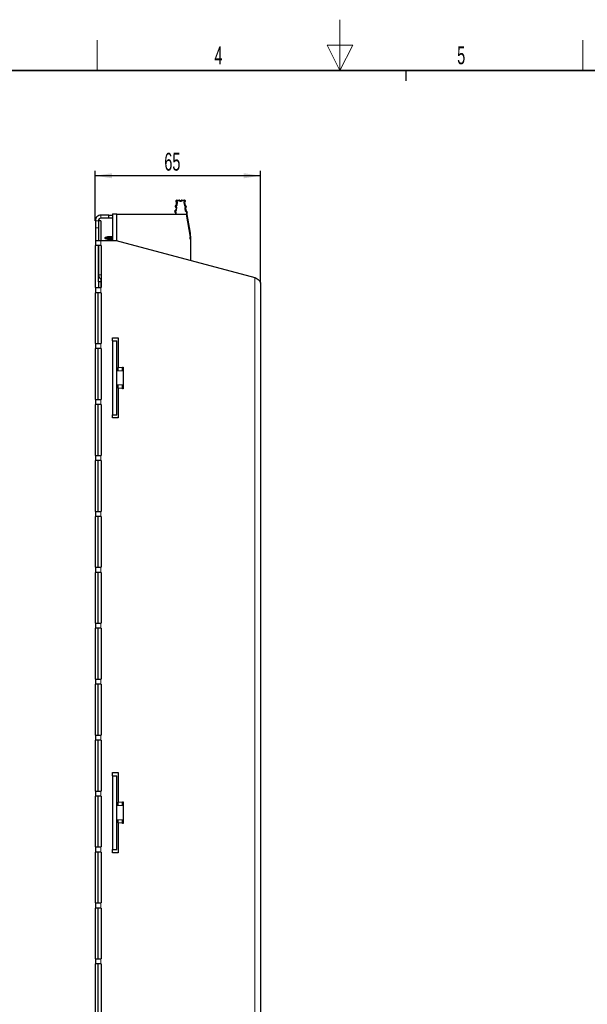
# Model space of a CAD drawing. Header units: millimetres. Extents: x 5 to 418, y 2 to 292.
# Tile 10 of 20: x 154 to 266, y 99 to 292. Entities that reach past the tile are written whole.
import ezdxf

# ---------------------------------------------------------------- set-up
doc = ezdxf.new("R2010")
doc.units = ezdxf.units.MM
doc.layers.add('SLD-0', color=7, linetype='Continuous')
doc.styles.add('SLDTEXTSTYLE0', font='TXT', dxfattribs={"width": 0.605})
doc.dimstyles.new('SLDDIMSTYLE0', dxfattribs={"dimtxt": 3.5, "dimasz": 3.302, "dimexe": 0, "dimexo": 0.0625, "dimgap": 0.875, "dimtad": 1, "dimlfac": 2, "dimrnd": 1e-09, "dimzin": 12, "dimdsep": 46, "dimtxsty": 'SLDTEXTSTYLE0', "dimsah": 1, "dimcen": 0.09, "dimadec": 0, "dimazin": 3, "dimtfac": 1, "dimtofl": 0, "dimtmove": 0, "dimatfit": 3, "dimfxl": 1, "dimfrac": 2, "dimtolj": 1, "dimtzin": 12, "dimarcsym": 0})

# ---------------------------------------------------------------- blocks, each defined once
blk = doc.blocks.new('_D_7')
at = {"layer": 'SLD-0', "color": 7}
for p, q in [((168.87, 252.97), (168.87, 262.81)), ((201.37, 261.81), (168.87, 261.81)), ((201.37, 240.72), (201.37, 262.81))]:
    blk.add_line(p, q, dxfattribs=at)
for points in [[(168.87, 261.81), (172.17, 261.31), (172.17, 262.32)], [(201.37, 261.81), (198.07, 262.32), (198.07, 261.31)]]:
    blk.add_solid(points, dxfattribs=at)
at = {"layer": 'SLD-0', "color": 7, "insert": (182.45, 266.32), "char_height": 3.5, "attachment_point": 1, "style": 'SLDTEXTSTYLE0'}
blk.add_mtext('65', dxfattribs=at)

msp = doc.modelspace()

# ---------------------------------------------------------------- linework, layer by layer
at = {"color": 7, "linetype": 'Continuous', "lineweight": 25}
for p, q in [((184.8222, 256.1316), (184.8679, 256.5038)), ((184.9064, 257.0177), (185.3842, 257.0177)), ((185.9133, 257.0177), (186.3911, 257.0177)), ((186.4457, 256.5061), (186.5298, 256.0292)), ((171.5218, 254.0677), (169.9718, 254.0677)), ((171.5218, 253.4677), (171.5218, 254.0677)), ((171.5218, 254.0677), (172.2222, 254.0677)), ((172.2222, 254.3177), (173.0722, 254.3177)), ((172.2222, 254.3177), (172.2222, 249.0677)), ((173.0722, 249.0412), (173.0722, 254.3177)), ((173.0722, 254.2677), (186.7258, 254.2677)), ((184.6223, 254.5037), (184.5933, 254.2677)), ((184.7451, 255.5037), (184.6994, 255.1317)), ((186.6397, 255.406), (186.7238, 254.9293)), ((186.7258, 254.2677), (187.5292, 249.7115)), ((186.7874, 254.5684), (187.5017, 250.5176)), ((168.8718, 252.9677), (168.8718, 251.5677)), ((169.9718, 252.9677), (169.4718, 252.9677)), ((169.4718, 252.9677), (169.4718, 251.5677)), ((171.5218, 253.4677), (169.9718, 253.4677)), ((169.9718, 252.9677), (169.9718, 249.0677)), ((172.2222, 253.4677), (171.5218, 253.4677)), ((168.8718, 251.5677), (168.8718, 249.0677)), ((169.4718, 251.5677), (169.4718, 249.0677)), ((170.8222, 249.6857), (171.3222, 249.8677)), ((171.3222, 249.8677), (172.2222, 249.8677)), ((187.5017, 250.5176), (187.387, 250.5176)), ((187.5017, 250.5176), (187.5342, 250.3331)), ((187.5722, 249.899), (187.5722, 247.8186)), ((168.8718, 249.0677), (168.8718, 248.0677)), ((168.8718, 249.0677), (169.9718, 249.0677)), ((169.9718, 248.0677), (168.8718, 248.0677)), ((168.8718, 239.8177), (168.8718, 248.0677)), ((169.4718, 240.9677), (169.4718, 248.0677)), ((169.5222, 248.0677), (169.5222, 242.3177)), ((169.9718, 249.0677), (172.9722, 249.0677)), ((169.9718, 248.0677), (169.9972, 248.0677)), ((169.9972, 248.0677), (169.9972, 239.8177)), ((170.8222, 249.6427), (170.8222, 249.6857)), ((172.2222, 249.6427), (170.8222, 249.6427)), ((170.8222, 249.4927), (170.8222, 249.6427)), ((170.8222, 249.4497), (170.8222, 249.4927)), ((170.8222, 249.4927), (172.2222, 249.4927)), ((171.3222, 249.2677), (170.8222, 249.4497)), ((172.2222, 249.2677), (171.3222, 249.2677)), ((172.9722, 249.0677), (200.2722, 241.8177)), ((187.5672, 249.2773), (187.5672, 245.1918)), ((169.5222, 247.0552), (169.4718, 247.0552)), ((187.5722, 247.8186), (187.5722, 247.6476)), ((187.5722, 247.6476), (187.5722, 245.4677)), ((169.4718, 245.5802), (169.5222, 245.5802)), ((187.5722, 245.4677), (187.5722, 245.1904)), ((169.9718, 240.9677), (169.4718, 240.9677)), ((169.4718, 240.9677), (169.4718, 239.8177)), ((169.9718, 241.4306), (169.9718, 240.9677)), ((169.9718, 240.9677), (169.9718, 239.8177)), ((201.3722, 240.7177), (201.3722, 94.9177)), ((168.8718, 239.8177), (168.8718, 238.8177)), ((168.8718, 239.8177), (169.9718, 239.8177)), ((169.9718, 238.8177), (168.8718, 238.8177)), ((168.8718, 228.8177), (168.8718, 238.8177)), ((169.3718, 238.8177), (169.3718, 228.8177)), ((169.9972, 239.8177), (169.9718, 239.8177)), ((169.9718, 238.8177), (169.9972, 238.8177)), ((169.9972, 238.8177), (169.9972, 228.8177)), ((168.8718, 228.8177), (168.8718, 227.8177)), ((168.8718, 228.8177), (169.9718, 228.8177)), ((169.9972, 228.8177), (169.9718, 228.8177)), ((172.2222, 229.9427), (173.3722, 229.9427)), ((172.2222, 229.3177), (172.2222, 229.9427)), ((172.2222, 229.3177), (172.2222, 214.8177)), ((172.2222, 229.3177), (173.0722, 229.3177)), ((173.0722, 214.8177), (173.0722, 229.3177)), ((173.3722, 229.9427), (173.3722, 224.0993)), ((169.9718, 227.8177), (168.8718, 227.8177)), ((168.8718, 217.8177), (168.8718, 227.8177)), ((169.3718, 227.8177), (169.3718, 217.8177)), ((169.9718, 227.8177), (169.9972, 227.8177)), ((169.9972, 227.8177), (169.9972, 217.8177)), ((173.3722, 223.4608), (173.3722, 224.0993)), ((173.3722, 223.3944), (173.3722, 223.4608)), ((174.2472, 224.1927), (174.3722, 224.1927)), ((174.2472, 224.0993), (174.2472, 224.1927)), ((174.2472, 223.4608), (174.2472, 224.0993)), ((174.2472, 223.3944), (174.2472, 223.4608)), ((174.3722, 224.1927), (174.3722, 219.9427)), ((173.3722, 220.6746), (173.3722, 220.7411)), ((174.2472, 220.6746), (174.2472, 220.7411)), ((173.3722, 220.0361), (173.3722, 220.6746)), ((173.3722, 220.0361), (173.3722, 214.1927)), ((174.2472, 220.0361), (174.2472, 220.6746)), ((174.2472, 219.9427), (174.2472, 220.0361)), ((174.3722, 219.9427), (174.2472, 219.9427)), ((168.8718, 217.8177), (168.8718, 216.8177)), ((168.8718, 217.8177), (169.9718, 217.8177)), ((169.9972, 217.8177), (169.9718, 217.8177)), ((169.9718, 216.8177), (168.8718, 216.8177)), ((168.8718, 206.8177), (168.8718, 216.8177)), ((169.3718, 216.8177), (169.3718, 206.8177)), ((169.9718, 216.8177), (169.9972, 216.8177)), ((169.9972, 216.8177), (169.9972, 206.8177)), ((172.2222, 214.8177), (173.0722, 214.8177)), ((172.2222, 214.1927), (172.2222, 214.8177)), ((173.3722, 214.1927), (172.2222, 214.1927)), ((168.8718, 206.8177), (168.8718, 205.8177)), ((168.8718, 206.8177), (169.9718, 206.8177)), ((169.9718, 205.8177), (168.8718, 205.8177)), ((168.8718, 195.8177), (168.8718, 205.8177)), ((169.3718, 205.8177), (169.3718, 195.8177)), ((169.9972, 206.8177), (169.9718, 206.8177)), ((169.9718, 205.8177), (169.9972, 205.8177)), ((169.9972, 205.8177), (169.9972, 195.8177)), ((168.8718, 195.8177), (168.8718, 194.8177)), ((168.8718, 195.8177), (169.9718, 195.8177)), ((169.9972, 195.8177), (169.9718, 195.8177)), ((169.9718, 194.8177), (168.8718, 194.8177)), ((168.8718, 184.8177), (168.8718, 194.8177)), ((169.3718, 194.8177), (169.3718, 184.8177)), ((169.9718, 194.8177), (169.9972, 194.8177)), ((169.9972, 194.8177), (169.9972, 184.8177)), ((168.8718, 184.8177), (168.8718, 183.8177)), ((168.8718, 184.8177), (169.9718, 184.8177)), ((169.9972, 184.8177), (169.9718, 184.8177)), ((169.9718, 183.8177), (168.8718, 183.8177)), ((168.8718, 173.8177), (168.8718, 183.8177)), ((169.3718, 183.8177), (169.3718, 173.8177)), ((169.9718, 183.8177), (169.9972, 183.8177)), ((169.9972, 183.8177), (169.9972, 173.8177)), ((168.8718, 173.8177), (168.8718, 172.8177)), ((168.8718, 173.8177), (169.9718, 173.8177)), ((169.9718, 172.8177), (168.8718, 172.8177)), ((168.8718, 162.8177), (168.8718, 172.8177)), ((169.3718, 172.8177), (169.3718, 162.8177)), ((169.9972, 173.8177), (169.9718, 173.8177)), ((169.9718, 172.8177), (169.9972, 172.8177)), ((169.9972, 172.8177), (169.9972, 162.8177)), ((168.8718, 162.8177), (168.8718, 161.8177)), ((168.8718, 162.8177), (169.9718, 162.8177)), ((169.9972, 162.8177), (169.9718, 162.8177)), ((169.9718, 161.8177), (168.8718, 161.8177)), ((168.8718, 151.8177), (168.8718, 161.8177)), ((169.3718, 161.8177), (169.3718, 151.8177)), ((169.9718, 161.8177), (169.9972, 161.8177)), ((169.9972, 161.8177), (169.9972, 151.8177)), ((168.8718, 151.8177), (168.8718, 150.8177)), ((168.8718, 151.8177), (169.9718, 151.8177)), ((169.9972, 151.8177), (169.9718, 151.8177)), ((169.9718, 150.8177), (168.8718, 150.8177)), ((168.8718, 140.8177), (168.8718, 150.8177)), ((169.3718, 150.8177), (169.3718, 140.8177)), ((169.9718, 150.8177), (169.9972, 150.8177)), ((169.9972, 150.8177), (169.9972, 140.8177)), ((172.2222, 144.4427), (173.3722, 144.4427)), ((172.2222, 143.8177), (172.2222, 144.4427)), ((172.2222, 143.8177), (173.0722, 143.8177)), ((172.2222, 143.8177), (172.2222, 129.3177)), ((173.0722, 129.3177), (173.0722, 143.8177)), ((173.3722, 144.4427), (173.3722, 138.5993)), ((168.8718, 140.8177), (168.8718, 139.8177)), ((168.8718, 140.8177), (169.9718, 140.8177)), ((169.9718, 139.8177), (168.8718, 139.8177)), ((168.8718, 129.8177), (168.8718, 139.8177)), ((169.3718, 139.8177), (169.3718, 129.8177)), ((169.9972, 140.8177), (169.9718, 140.8177)), ((169.9718, 139.8177), (169.9972, 139.8177)), ((169.9972, 139.8177), (169.9972, 129.8177)), ((173.3722, 137.9608), (173.3722, 138.5993)), ((173.3722, 137.8944), (173.3722, 137.9608)), ((174.2472, 138.6927), (174.3722, 138.6927)), ((174.2472, 138.5993), (174.2472, 138.6927)), ((174.2472, 137.9608), (174.2472, 138.5993)), ((174.2472, 137.8944), (174.2472, 137.9608)), ((174.3722, 138.6927), (174.3722, 134.4427)), ((173.3722, 135.1746), (173.3722, 135.2411)), ((173.3722, 134.5361), (173.3722, 135.1746)), ((173.3722, 134.5361), (173.3722, 128.6927)), ((174.2472, 135.1746), (174.2472, 135.2411)), ((174.2472, 134.5361), (174.2472, 135.1746)), ((174.2472, 134.4427), (174.2472, 134.5361)), ((174.3722, 134.4427), (174.2472, 134.4427)), ((168.8718, 129.8177), (168.8718, 128.8177)), ((168.8718, 129.8177), (169.9718, 129.8177)), ((169.9972, 129.8177), (169.9718, 129.8177)), ((169.9718, 128.8177), (168.8718, 128.8177)), ((168.8718, 118.8177), (168.8718, 128.8177)), ((169.3718, 128.8177), (169.3718, 118.8177)), ((169.9718, 128.8177), (169.9972, 128.8177)), ((169.9972, 128.8177), (169.9972, 118.8177)), ((172.2222, 129.3177), (173.0722, 129.3177)), ((172.2222, 128.6927), (172.2222, 129.3177)), ((173.3722, 128.6927), (172.2222, 128.6927)), ((168.8718, 118.8177), (168.8718, 117.8177)), ((168.8718, 118.8177), (169.9718, 118.8177)), ((169.9972, 118.8177), (169.9718, 118.8177)), ((169.9718, 117.8177), (168.8718, 117.8177)), ((168.8718, 107.8177), (168.8718, 117.8177)), ((169.3718, 117.8177), (169.3718, 107.8177)), ((169.9718, 117.8177), (169.9972, 117.8177)), ((169.9972, 117.8177), (169.9972, 107.8177)), ((168.8718, 107.8177), (168.8718, 106.8177)), ((168.8718, 107.8177), (169.9718, 107.8177)), ((169.9718, 106.8177), (168.8718, 106.8177)), ((168.8718, 96.8177), (168.8718, 106.8177)), ((169.3718, 106.8177), (169.3718, 96.8177)), ((169.9972, 107.8177), (169.9718, 107.8177)), ((169.9718, 106.8177), (169.9972, 106.8177)), ((169.9972, 106.8177), (169.9972, 96.8177))]:
    msp.add_line(p, q, dxfattribs=at)
at = {"color": 7, "linetype": 'Continuous', "lineweight": 18}
for p, q in [((184.9064, 257.0177), (184.9064, 256.8677)), ((184.9064, 256.8677), (185.3842, 256.8677)), ((184.971, 256.1134), (185.0167, 256.4856)), ((185.3842, 257.0177), (185.3842, 256.8677)), ((185.9133, 257.0177), (185.9133, 256.8677)), ((185.9133, 256.8677), (186.3911, 256.8677)), ((186.298, 256.48), (186.3821, 256.0032)), ((186.3911, 257.0177), (186.3911, 256.8677)), ((169.9718, 253.4677), (169.9718, 254.0677)), ((184.7444, 254.2677), (184.7711, 254.4854)), ((184.8483, 255.1134), (184.8939, 255.4855)), ((186.492, 255.38), (186.576, 254.9032)), ((169.4718, 252.9677), (168.8718, 252.9677)), ((168.8718, 251.5677), (169.4718, 251.5677)), ((169.9718, 249.0677), (169.9718, 248.0677)), ((187.5722, 247.8186), (187.5672, 247.8186)), ((187.5722, 247.6476), (187.5672, 247.6476)), ((187.5722, 245.4677), (187.5672, 245.4677)), ((169.9972, 242.3177), (169.5222, 242.3177)), ((200.2722, 241.8177), (200.2722, 93.8177)), ((169.9718, 239.8177), (169.9718, 238.8177)), ((169.9718, 228.8177), (169.9718, 227.8177)), ((174.2472, 224.0993), (173.3722, 224.0993)), ((174.2472, 223.4608), (173.3722, 223.4608)), ((174.2472, 220.6746), (173.3722, 220.6746)), ((174.2472, 220.0361), (173.3722, 220.0361)), ((169.9718, 217.8177), (169.9718, 216.8177)), ((169.9718, 206.8177), (169.9718, 205.8177)), ((169.9718, 195.8177), (169.9718, 194.8177)), ((169.9718, 184.8177), (169.9718, 183.8177)), ((169.9718, 173.8177), (169.9718, 172.8177)), ((169.9718, 162.8177), (169.9718, 161.8177)), ((169.9718, 151.8177), (169.9718, 150.8177)), ((169.9718, 140.8177), (169.9718, 139.8177)), ((174.2472, 138.5993), (173.3722, 138.5993)), ((174.2472, 137.9608), (173.3722, 137.9608)), ((174.2472, 135.1746), (173.3722, 135.1746)), ((174.2472, 134.5361), (173.3722, 134.5361)), ((169.9718, 129.8177), (169.9718, 128.8177)), ((169.9718, 118.8177), (169.9718, 117.8177)), ((169.9718, 107.8177), (169.9718, 106.8177))]:
    msp.add_line(p, q, dxfattribs=at)
at = {"color": 7, "linetype": 'Continuous', "lineweight": 18, "flags": 128}
for points in [[(184.6764, 255.6487), (184.678, 255.6512), (184.6825, 255.6584), (184.69, 255.6701), (184.6999, 255.6859), (184.7121, 255.7051), (184.726, 255.727), (184.741, 255.7507), (184.7567, 255.7755)], [(184.7205, 256.0075), (184.7214, 256.0048), (184.7241, 255.9967), (184.7284, 255.9835), (184.7343, 255.9658), (184.7415, 255.9443), (184.7496, 255.9197), (184.7585, 255.8929), (184.7677, 255.8652)], [(184.7993, 256.6488), (184.8008, 256.6512), (184.8054, 256.6584), (184.8128, 256.6701), (184.8228, 256.6859), (184.835, 256.7051), (184.8489, 256.727), (184.864, 256.7508), (184.8796, 256.7755)], [(184.8222, 256.1316), (184.825, 256.1313), (184.8335, 256.1302), (184.8472, 256.1286), (184.8658, 256.1263), (184.8883, 256.1235), (184.9141, 256.1204), (184.942, 256.1169), (184.971, 256.1134)], [(184.8679, 256.5038), (184.8707, 256.5035), (184.8792, 256.5024), (184.8929, 256.5008), (184.9115, 256.4985), (184.934, 256.4957), (184.9598, 256.4926), (184.9877, 256.4891), (185.0167, 256.4856)], [(185.5165, 256.9677), (185.5146, 256.9655), (185.5089, 256.9591), (185.4998, 256.9488), (185.4874, 256.9348), (185.4724, 256.9177), (185.4552, 256.8983), (185.4366, 256.8772), (185.4173, 256.8552)], [(185.7811, 256.9677), (185.783, 256.9655), (185.7886, 256.9591), (185.7978, 256.9488), (185.8101, 256.9348), (185.8252, 256.9177), (185.8423, 256.8983), (185.8609, 256.8772), (185.8803, 256.8552)], [(186.298, 256.48), (186.3268, 256.4851), (186.3545, 256.49), (186.3801, 256.4945), (186.4025, 256.4984), (186.4208, 256.5017), (186.4345, 256.5041), (186.4429, 256.5055), (186.4457, 256.5061)], [(186.5298, 256.0292), (186.527, 256.0288), (186.5186, 256.0273), (186.5049, 256.0249), (186.4865, 256.0216), (186.4642, 256.0177), (186.4386, 256.0132), (186.4109, 256.0083), (186.3821, 256.0032)], [(186.5068, 256.6545), (186.5051, 256.6569), (186.5002, 256.6638), (186.4921, 256.6751), (186.4814, 256.6904), (186.4682, 256.7089), (186.4532, 256.7301), (186.437, 256.753), (186.4201, 256.7769)], [(186.6379, 255.9106), (186.6372, 255.9078), (186.6349, 255.8996), (186.6313, 255.8862), (186.6263, 255.8682), (186.6203, 255.8463), (186.6135, 255.8213), (186.6061, 255.7942), (186.5983, 255.7659)], [(186.7007, 255.5545), (186.6991, 255.5568), (186.6941, 255.5638), (186.6861, 255.5751), (186.6753, 255.5903), (186.6622, 255.6089), (186.6472, 255.6301), (186.631, 255.653), (186.614, 255.6769)], [(184.6338, 254.7754), (184.6181, 254.7507), (184.6031, 254.7269), (184.5892, 254.705), (184.5771, 254.6858), (184.5671, 254.6701), (184.5597, 254.6583), (184.5551, 254.6511), (184.5536, 254.6487)], [(184.5976, 255.0076), (184.5985, 255.0048), (184.6012, 254.9967), (184.6056, 254.9836), (184.6114, 254.9659), (184.6186, 254.9443), (184.6267, 254.9197), (184.6356, 254.893), (184.6448, 254.8652)], [(184.7711, 254.4854), (184.7421, 254.4889), (184.7142, 254.4924), (184.6884, 254.4955), (184.6659, 254.4983), (184.6474, 254.5006), (184.6336, 254.5023), (184.6251, 254.5033), (184.6223, 254.5037)], [(184.6994, 255.1317), (184.7022, 255.1313), (184.7107, 255.1303), (184.7245, 255.1286), (184.743, 255.1263), (184.7655, 255.1236), (184.7913, 255.1204), (184.8192, 255.117), (184.8483, 255.1134)], [(184.7451, 255.5037), (184.7479, 255.5034), (184.7564, 255.5024), (184.7702, 255.5007), (184.7887, 255.4984), (184.8112, 255.4956), (184.837, 255.4925), (184.8649, 255.489), (184.8939, 255.4855)], [(186.6397, 255.406), (186.6369, 255.4055), (186.6285, 255.404), (186.6148, 255.4016), (186.5964, 255.3984), (186.574, 255.3944), (186.5485, 255.3899), (186.5208, 255.3851), (186.492, 255.38)], [(186.7238, 254.9293), (186.7209, 254.9288), (186.7125, 254.9273), (186.6989, 254.9249), (186.6805, 254.9216), (186.6581, 254.9177), (186.6326, 254.9132), (186.6049, 254.9083), (186.576, 254.9032)], [(186.8319, 254.8106), (186.8312, 254.8078), (186.8289, 254.7996), (186.8252, 254.7862), (186.8203, 254.7683), (186.8143, 254.7463), (186.8075, 254.7213), (186.8001, 254.6942), (186.7923, 254.6659)]]:
    msp.add_lwpolyline(points, dxfattribs=at)
at = {"color": 7, "linetype": 'Continuous', "lineweight": 25}
for centre, radius, start, end in [((184.7834, 255.8177), 0.2, 108.345806, 237.653922), ((184.5962, 255.522), 0.15, 352.998953, 57.653726), ((184.9064, 256.8177), 0.2, 90.000212, 237.622795), ((184.6732, 256.1499), 0.15, 288.357039, 352.991436), ((184.719, 256.5221), 0.15, 352.999528, 57.620042), ((185.3842, 256.8177), 0.2, 48.584749, 89.99934), ((185.6488, 257.1177), 0.2, 228.595387, 311.404613), ((185.9134, 256.8177), 0.2, 90.000677, 131.415235), ((186.3911, 256.8177), 0.2, 305.310653, 89.998992), ((186.5934, 256.5321), 0.15, 125.306902, 190.001846), ((186.6775, 256.0553), 0.15, 189.998738, 254.701215), ((186.5851, 255.7177), 0.2, 305.303388, 74.696194), ((169.9718, 252.9677), 1.1, 89.999574, 179.999893), ((184.6605, 254.8177), 0.2, 108.319168, 237.681219), ((184.4734, 254.5219), 0.15, 352.998415, 57.687351), ((184.5505, 255.15), 0.15, 288.320092, 352.994551), ((186.7874, 255.4321), 0.15, 125.298441, 190.003743), ((186.8715, 254.9553), 0.15, 190.00341, 254.706555), ((186.7791, 254.6177), 0.2, 279.872483, 74.70334), ((169.9718, 252.9677), 0.5, 90.00041, 179.998843), ((185.0719, 249.899), 2.5003, 0.000366, 9.999374), ((185.0671, 249.2773), 2.5, 359.999848, 9.999953), ((170.6222, 242.3177), 1.1, 180.000476, 235.376433)]:
    msp.add_arc(centre, radius, start, end, dxfattribs=at)
at = {"color": 7, "linetype": 'Continuous', "lineweight": 18}
for points, knots in [([(184.7567, 255.7755), (184.7529, 255.7783), (184.7454, 255.784), (184.7377, 255.796), (184.7333, 255.8096), (184.7332, 255.8238), (184.7368, 255.8376), (184.7443, 255.8497), (184.7546, 255.8597), (184.7633, 255.8633), (184.7677, 255.8652)], [0, 0, 0, 0, 0.124223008, 0.249998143, 0.373465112, 0.499964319, 0.62353943, 0.74989901, 0.874193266, 1, 1, 1, 1]), ([(184.8939, 255.4855), (184.8952, 255.5137), (184.8977, 255.5703), (184.8704, 255.6516), (184.825, 255.7246), (184.7795, 255.7585), (184.7567, 255.7755)], [0, 0, 0, 0, 0.24919617, 0.49994314, 0.74923669, 1, 1, 1, 1]), ([(184.7677, 255.8652), (184.7938, 255.8761), (184.846, 255.8981), (184.9078, 255.9576), (184.9543, 256.0298), (184.9654, 256.0855), (184.971, 256.1134)], [0, 0, 0, 0, 0.24919763, 0.49991686, 0.74921563, 1, 1, 1, 1]), ([(184.8796, 256.7755), (184.8754, 256.7787), (184.8668, 256.7853), (184.8589, 256.7997), (184.8554, 256.8156), (184.8576, 256.8318), (184.8644, 256.8467), (184.8758, 256.8582), (184.8902, 256.8663), (184.901, 256.8673), (184.9064, 256.8677)], [0, 0, 0, 0, 0.12420975, 0.24993285, 0.37342208, 0.49988886, 0.62344005, 0.74992238, 0.87419245, 1, 1, 1, 1]), ([(185.0167, 256.4856), (185.018, 256.5138), (185.0205, 256.5704), (184.9933, 256.6516), (184.9479, 256.7246), (184.9024, 256.7585), (184.8796, 256.7755)], [0, 0, 0, 0, 0.24918298, 0.49994178, 0.74921076, 1, 1, 1, 1]), ([(185.3842, 256.8677), (185.3903, 256.8672), (185.4025, 256.8662), (185.4123, 256.8589), (185.4173, 256.8552)], [0, 0, 0, 0, 0.49988238, 1, 1, 1, 1]), ([(185.4173, 256.8552), (185.4519, 256.83), (185.521, 256.7797), (185.6062, 256.7717), (185.6488, 256.7677)], [0, 0, 0, 0, 0.49999947, 1, 1, 1, 1]), ([(185.6488, 256.7677), (185.6914, 256.7717), (185.7765, 256.7797), (185.8457, 256.83), (185.8803, 256.8552)], [0, 0, 0, 0, 0.50000047, 1, 1, 1, 1]), ([(185.8803, 256.8552), (185.8852, 256.8589), (185.895, 256.8662), (185.9072, 256.8672), (185.9133, 256.8677)], [0, 0, 0, 0, 0.50011836, 1, 1, 1, 1]), ([(186.4201, 256.7769), (186.3983, 256.7588), (186.3547, 256.7225), (186.313, 256.6476), (186.2896, 256.5648), (186.2952, 256.5083), (186.298, 256.48)], [0, 0, 0, 0, 0.24921929, 0.49993728, 0.74922034, 1, 1, 1, 1]), ([(186.3821, 256.0032), (186.3891, 255.9758), (186.4033, 255.9209), (186.4532, 255.8511), (186.5181, 255.7946), (186.5715, 255.7755), (186.5983, 255.7659)], [0, 0, 0, 0, 0.249214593, 0.499941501, 0.749219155, 1, 1, 1, 1]), ([(186.3911, 256.8677), (186.3964, 256.8673), (186.4069, 256.8663), (186.421, 256.8587), (186.4325, 256.8476), (186.4395, 256.8332), (186.4421, 256.8174), (186.4393, 256.8017), (186.4322, 256.7871), (186.4241, 256.7803), (186.4201, 256.7769)], [0, 0, 0, 0, 0.1241672, 0.24989549, 0.37344014, 0.4998939, 0.62349093, 0.74995802, 0.87426585, 1, 1, 1, 1]), ([(186.614, 255.6769), (186.5923, 255.6588), (186.5487, 255.6225), (186.5069, 255.5476), (186.4836, 255.4648), (186.4892, 255.4083), (186.492, 255.38)], [0, 0, 0, 0, 0.24921466, 0.49991438, 0.74921081, 1, 1, 1, 1]), ([(186.5983, 255.7659), (186.6028, 255.7644), (186.6117, 255.7611), (186.6225, 255.7518), (186.6307, 255.7402), (186.635, 255.7266), (186.6356, 255.7123), (186.632, 255.6986), (186.625, 255.686), (186.6177, 255.6799), (186.614, 255.6769)], [0, 0, 0, 0, 0.12421273, 0.25000966, 0.37355131, 0.4999301, 0.62350217, 0.74998687, 0.87424334, 1, 1, 1, 1]), ([(184.6338, 254.7754), (184.63, 254.7783), (184.6225, 254.7839), (184.6148, 254.796), (184.6104, 254.8096), (184.6102, 254.8238), (184.6138, 254.8376), (184.6213, 254.8497), (184.6317, 254.8597), (184.6404, 254.8634), (184.6448, 254.8652)], [0, 0, 0, 0, 0.1242216, 0.24996974, 0.37351353, 0.49994982, 0.62346874, 0.74990502, 0.87418711, 1, 1, 1, 1]), ([(184.7711, 254.4854), (184.7724, 254.5136), (184.7749, 254.5703), (184.7476, 254.6516), (184.7021, 254.7246), (184.6566, 254.7585), (184.6338, 254.7754)], [0, 0, 0, 0, 0.24922193, 0.49992761, 0.74922139, 1, 1, 1, 1]), ([(184.6448, 254.8652), (184.6709, 254.8761), (184.7232, 254.8981), (184.785, 254.9575), (184.8315, 255.0299), (184.8427, 255.0855), (184.8483, 255.1134)], [0, 0, 0, 0, 0.24921316, 0.49993232, 0.74922066, 1, 1, 1, 1]), ([(186.576, 254.9032), (186.5831, 254.8758), (186.5973, 254.8209), (186.6472, 254.7511), (186.712, 254.6946), (186.7655, 254.6755), (186.7923, 254.6659)], [0, 0, 0, 0, 0.24918918, 0.49993826, 0.74921341, 1, 1, 1, 1]), ([(186.7923, 254.6659), (186.7976, 254.664), (186.8083, 254.66), (186.8203, 254.6476), (186.8282, 254.6323), (186.83, 254.6153), (186.8265, 254.5984), (186.8172, 254.584), (186.804, 254.5727), (186.7929, 254.5698), (186.7874, 254.5684)], [0, 0, 0, 0, 0.12416258, 0.24990597, 0.37343763, 0.49996317, 0.62347496, 0.74990391, 0.8741762, 1, 1, 1, 1])]:
    msp.add_open_spline(points, degree=3, knots=knots, dxfattribs=at)
at = {"color": 7, "linetype": 'Continuous', "lineweight": 25}
msp.add_open_spline([(200.2722, 241.8177), (200.4167, 241.7262), (200.6903, 241.5528), (201.042, 241.2867), (201.3119, 241.0191), (201.3542, 240.8074), (201.3722, 240.7177)], degree=3, knots=[0, 0, 0, 0, 0.3189375, 0.6037503, 0.83214336, 1, 1, 1, 1], dxfattribs=at)
at = {"layer": 'SLD-0', "lineweight": 18}
for p, q in [((217, 292.5), (217, 282.5)), ((169.25, 282.5), (169.25, 288.5)), ((264.75, 282.5), (264.75, 288.5)), ((219.5, 287.5), (214.5, 287.5)), ((214.5, 287.5), (217, 282.5)), ((217, 282.5), (219.5, 287.5))]:
    msp.add_line(p, q, dxfattribs=at)
at = {"layer": 'SLD-0', "lineweight": 35}
msp.add_line((408, 282.5), (26, 282.5), dxfattribs=at)
at = {"layer": 'SLD-0'}
msp.add_line((230, 280.5), (230, 282.5), dxfattribs=at)
msp.add_line((230, 280.5), (230, 282.5), dxfattribs=at)

# ---------------------------------------------------------------- texts
at = {"layer": 'SLD-0', "char_height": 3.5, "attachment_point": 2, "style": 'SLDTEXTSTYLE0'}
for s, insert in [('4', (193.1027, 287.243)), ('5', (240.8527, 287.243))]:
    msp.add_mtext(s, dxfattribs=dict(at, insert=insert))

# ---------------------------------------------------------------- dimensions: what is measured, and where the dimension line sits
at = {"layer": 'SLD-0', "color": 7}
dim = msp.add_linear_dim(base=(168.8718, 261.8131), p1=(201.3722, 240.7177), p2=(168.8718, 252.9677), dimstyle='SLDDIMSTYLE0', dxfattribs=at)
dim.commit()
dim.dimension.update_dxf_attribs({"geometry": '_D_7', "text_midpoint": (185.122, 261.8131), "dimtype": 160})

doc.saveas('drawing.dxf')
